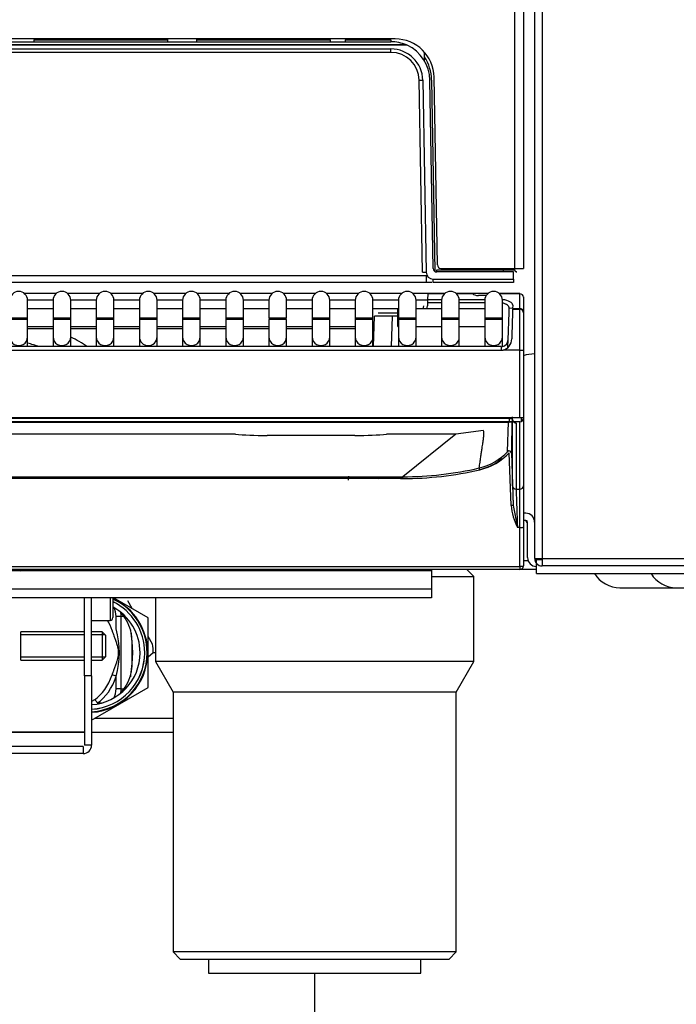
# Model space of a CAD drawing. Header units: millimetres. Extents: x 0 to 287, y 0 to 200.
# Tile 20 of 54: x 64 to 73, y 122 to 136. Entities that reach past the tile are written whole.
import ezdxf
from ezdxf.enums import TextEntityAlignment as Align

# ---------------------------------------------------------------- set-up
doc = ezdxf.new("R2010")
doc.units = ezdxf.units.MM
doc.layers.add('130.191_BW4C_CTM', color=7, linetype='Continuous')
doc.layers.add('Défaut', color=7, linetype='Continuous')
doc.styles.add('SEACAD_Arial', font='arial.ttf')
doc.dimstyles.new('ISO', dxfattribs={"dimtxt": 3, "dimasz": 3, "dimexe": 1.5, "dimexo": 0, "dimgap": 1.5, "dimtad": 1, "dimdec": 0, "dimlfac": 10, "dimtxsty": 'SEACAD_Arial', "dimblk1": '_SE_FILLED', "dimblk2": '_SE_FILLED', "dimsah": 1, "dimcen": 1.5, "dimazin": 0, "dimtfac": 1, "dimtdec": 3, "dimtmove": 0, "dimatfit": 3, "dimfxl": 1, "dimtolj": 1, "dimarcsym": 0})

# ---------------------------------------------------------------- blocks, each defined once
blk = doc.blocks.new('SE')
at = {"layer": '130.191_BW4C_CTM', "color": 7, "linetype": 'Continuous'}
for p, q in [((70.818, 128.508), (70.818, 170.826)), ((70.923, 170.826), (70.923, 128.508)), ((70.538, 132.603), (70.538, 149.183)), ((70.658, 149.183), (70.658, 132.603)), ((68.847, 135.843), (49.628, 135.843)), ((63.742, 135.832), (65.631, 135.832)), ((63.742, 135.832), (63.742, 135.803)), ((65.631, 135.825), (65.63, 135.803)), ((66.044, 135.832), (67.933, 135.832)), ((66.045, 135.803), (66.044, 135.825)), ((67.933, 135.803), (67.933, 135.832)), ((68.142, 135.832), (68.787, 135.832)), ((68.142, 135.832), (68.142, 135.803)), ((68.787, 135.832), (68.787, 135.803)), ((69.016, 135.753), (49.459, 135.753)), ((69.005, 135.758), (49.47, 135.758)), ((49.688, 135.803), (68.787, 135.803)), ((49.688, 135.702), (68.787, 135.702)), ((68.787, 135.653), (68.787, 135.702)), ((68.787, 135.653), (49.688, 135.653)), ((69.26, 135.588), (69.259, 135.657)), ((69.26, 135.533), (69.26, 135.588)), ((69.234, 132.55), (69.187, 135.26)), ((69.237, 135.26), (69.284, 132.551)), ((69.383, 132.602), (69.337, 135.263)), ((69.36, 135.263), (69.405, 132.562)), ((69.444, 132.652), (69.397, 135.303)), ((49.188, 132.501), (69.287, 132.501)), ((69.287, 132.403), (69.287, 132.501)), ((69.433, 132.583), (70.377, 132.583)), ((69.433, 132.553), (69.433, 132.583)), ((70.52, 132.553), (69.433, 132.553)), ((69.493, 132.603), (70.538, 132.603)), ((69.686, 132.603), (69.686, 132.583)), ((70.377, 132.553), (70.377, 132.583)), ((70.518, 132.452), (70.52, 132.553)), ((70.538, 132.603), (70.658, 132.603)), ((70.567, 132.553), (70.559, 132.553)), ((69.287, 132.403), (49.188, 132.403)), ((69.366, 132.403), (69.287, 132.403)), ((69.384, 132.452), (70.518, 132.452)), ((69.384, 132.403), (69.384, 132.452)), ((70.518, 132.403), (69.384, 132.403)), ((70.518, 132.452), (70.518, 132.403)), ((63.603, 132.253), (64.063, 132.253)), ((64.213, 132.253), (64.673, 132.253)), ((64.823, 132.253), (65.283, 132.253)), ((65.433, 132.253), (65.893, 132.253)), ((66.043, 132.253), (66.503, 132.253)), ((66.653, 132.253), (67.113, 132.253)), ((67.263, 132.253), (67.723, 132.253)), ((67.873, 132.253), (68.333, 132.253)), ((68.483, 132.253), (68.943, 132.253)), ((69.093, 132.253), (69.306, 132.253)), ((69.306, 132.246), (69.303, 132.165)), ((69.306, 132.253), (69.553, 132.253)), ((69.544, 132.246), (69.306, 132.246)), ((69.31, 132.253), (69.31, 132.246)), ((69.703, 132.253), (69.942, 132.253)), ((69.944, 132.246), (69.712, 132.246)), ((69.942, 132.253), (70.022, 132.253)), ((70.022, 132.253), (70.163, 132.253)), ((70.133, 132.221), (70.023, 132.221)), ((70.314, 132.253), (70.608, 132.253)), ((70.608, 132.246), (70.322, 132.246)), ((70.608, 132.035), (70.608, 132.246)), ((70.658, 132.203), (70.658, 132.199)), ((70.658, 132.199), (70.658, 131.989)), ((64.013, 132.155), (63.653, 132.155)), ((63.653, 131.903), (63.653, 132.153)), ((64.013, 132.153), (64.013, 131.903)), ((64.623, 132.155), (64.263, 132.155)), ((64.263, 131.903), (64.263, 132.153)), ((64.623, 132.153), (64.623, 131.903)), ((65.233, 132.155), (64.873, 132.155)), ((64.873, 131.903), (64.873, 132.153)), ((65.233, 132.153), (65.233, 131.903)), ((65.843, 132.155), (65.483, 132.155)), ((65.483, 131.903), (65.483, 132.153)), ((65.843, 132.153), (65.843, 131.903)), ((66.453, 132.155), (66.093, 132.155)), ((66.093, 131.903), (66.093, 132.153)), ((66.453, 132.153), (66.453, 131.903)), ((67.063, 132.155), (66.703, 132.155)), ((66.703, 131.903), (66.703, 132.153)), ((67.063, 132.153), (67.063, 131.903)), ((67.673, 132.155), (67.313, 132.155)), ((67.313, 131.903), (67.313, 132.153)), ((67.673, 132.153), (67.673, 131.903)), ((68.283, 132.155), (67.923, 132.155)), ((67.923, 131.903), (67.923, 132.153)), ((68.283, 132.153), (68.283, 131.903)), ((68.893, 132.155), (68.533, 132.155)), ((68.533, 131.903), (68.533, 132.153)), ((68.893, 132.153), (68.893, 131.903)), ((69.303, 132.155), (69.143, 132.155)), ((69.143, 131.903), (69.143, 132.153)), ((69.303, 132.118), (69.302, 132.073)), ((69.303, 132.165), (69.503, 132.165)), ((69.303, 132.165), (69.303, 132.118)), ((69.503, 132.118), (69.303, 132.118)), ((69.503, 132.153), (69.503, 131.903)), ((69.752, 132.165), (70.113, 132.165)), ((69.753, 131.903), (69.753, 132.153)), ((70.113, 132.118), (69.753, 132.118)), ((70.113, 132.153), (70.113, 131.903)), ((70.363, 131.903), (70.363, 132.153)), ((70.508, 132.084), (70.506, 132.035)), ((64.013, 132.033), (63.653, 132.033)), ((64.623, 132.033), (64.263, 132.033)), ((65.233, 132.033), (64.873, 132.033)), ((65.843, 132.033), (65.483, 132.033)), ((66.453, 132.033), (66.093, 132.033)), ((67.063, 132.033), (66.703, 132.033)), ((67.673, 132.033), (67.313, 132.033)), ((68.283, 132.033), (67.923, 132.033)), ((68.883, 132.033), (68.533, 132.033)), ((68.541, 131.499), (68.556, 131.93)), ((68.606, 131.978), (68.806, 131.978)), ((68.806, 131.928), (68.791, 131.499)), ((68.806, 131.978), (68.805, 131.978)), ((68.806, 131.978), (68.883, 131.978)), ((68.883, 131.928), (68.806, 131.928)), ((68.883, 131.783), (68.883, 132.033)), ((68.893, 132.033), (68.883, 132.033)), ((69.503, 132.033), (69.143, 132.033)), ((70.113, 132.033), (69.753, 132.033)), ((70.443, 131.597), (70.456, 131.98)), ((70.456, 131.98), (70.457, 131.991)), ((70.457, 131.991), (70.458, 132.039)), ((70.458, 132.041), (70.507, 132.048)), ((70.506, 132.035), (70.608, 132.035)), ((70.506, 132.028), (70.608, 132.028)), ((70.608, 131.449), (70.608, 132.028)), ((70.628, 132.031), (70.628, 132.024)), ((70.658, 131.989), (70.658, 131.978)), ((70.658, 131.978), (70.658, 131.452)), ((63.653, 131.903), (63.403, 131.903)), ((63.653, 131.883), (63.403, 131.883)), ((63.653, 131.883), (63.653, 131.903)), ((63.653, 131.637), (63.653, 131.883)), ((63.653, 131.783), (64.013, 131.783)), ((64.263, 131.903), (64.013, 131.903)), ((64.013, 131.903), (64.013, 131.883)), ((64.263, 131.883), (64.013, 131.883)), ((64.013, 131.883), (64.013, 131.637)), ((64.263, 131.883), (64.263, 131.903)), ((64.263, 131.637), (64.263, 131.883)), ((64.263, 131.783), (64.623, 131.783)), ((64.873, 131.903), (64.623, 131.903)), ((64.623, 131.903), (64.623, 131.883)), ((64.873, 131.883), (64.623, 131.883)), ((64.623, 131.883), (64.623, 131.637)), ((64.873, 131.883), (64.873, 131.903)), ((64.873, 131.637), (64.873, 131.883)), ((64.873, 131.783), (65.233, 131.783)), ((65.483, 131.903), (65.233, 131.903)), ((65.233, 131.903), (65.233, 131.883)), ((65.483, 131.883), (65.233, 131.883)), ((65.233, 131.883), (65.233, 131.637)), ((65.483, 131.883), (65.483, 131.903)), ((65.483, 131.637), (65.483, 131.883)), ((65.483, 131.783), (65.843, 131.783)), ((66.093, 131.903), (65.843, 131.903)), ((65.843, 131.903), (65.843, 131.883)), ((66.093, 131.883), (65.843, 131.883)), ((65.843, 131.883), (65.843, 131.637)), ((66.093, 131.883), (66.093, 131.903)), ((66.093, 131.637), (66.093, 131.883)), ((66.093, 131.783), (66.453, 131.783)), ((66.703, 131.903), (66.453, 131.903)), ((66.453, 131.903), (66.453, 131.883)), ((66.703, 131.883), (66.453, 131.883)), ((66.453, 131.883), (66.453, 131.637)), ((66.703, 131.883), (66.703, 131.903)), ((66.703, 131.637), (66.703, 131.883)), ((66.703, 131.783), (67.063, 131.783)), ((67.313, 131.903), (67.063, 131.903)), ((67.313, 131.883), (67.063, 131.883)), ((67.063, 131.883), (67.063, 131.637)), ((67.313, 131.637), (67.313, 131.883)), ((67.313, 131.783), (67.673, 131.783)), ((67.923, 131.903), (67.673, 131.903)), ((67.673, 131.903), (67.673, 131.883)), ((67.923, 131.883), (67.673, 131.883)), ((67.673, 131.883), (67.673, 131.637)), ((67.923, 131.883), (67.923, 131.903)), ((67.923, 131.637), (67.923, 131.883)), ((67.923, 131.783), (68.283, 131.783)), ((68.533, 131.903), (68.283, 131.903)), ((68.283, 131.903), (68.283, 131.883)), ((68.533, 131.883), (68.283, 131.883)), ((68.283, 131.883), (68.283, 131.637)), ((68.533, 131.883), (68.533, 131.903)), ((68.533, 131.637), (68.533, 131.883)), ((68.533, 131.783), (68.551, 131.783)), ((68.883, 131.783), (68.893, 131.783)), ((69.143, 131.903), (68.893, 131.903)), ((68.893, 131.903), (68.893, 131.883)), ((69.143, 131.883), (68.893, 131.883)), ((68.893, 131.883), (68.893, 131.637)), ((69.143, 131.883), (69.143, 131.903)), ((69.143, 131.637), (69.143, 131.883)), ((69.143, 131.783), (69.503, 131.783)), ((69.753, 131.903), (69.503, 131.903)), ((69.503, 131.903), (69.503, 131.883)), ((69.753, 131.883), (69.503, 131.883)), ((69.503, 131.883), (69.503, 131.637)), ((69.753, 131.883), (69.753, 131.903)), ((69.753, 131.637), (69.753, 131.883)), ((69.753, 131.783), (70.113, 131.783)), ((70.363, 131.903), (70.113, 131.903)), ((70.113, 131.903), (70.113, 131.883)), ((70.363, 131.883), (70.113, 131.883)), ((70.113, 131.883), (70.113, 131.637)), ((70.363, 131.883), (70.363, 131.903)), ((70.363, 131.637), (70.363, 131.883)), ((63.653, 131.753), (64.013, 131.753)), ((63.653, 131.499), (63.653, 131.637)), ((64.013, 131.637), (64.013, 131.499)), ((64.263, 131.753), (64.623, 131.753)), ((64.263, 131.499), (64.263, 131.637)), ((64.623, 131.637), (64.623, 131.499)), ((64.873, 131.753), (65.233, 131.753)), ((64.873, 131.499), (64.873, 131.637)), ((65.233, 131.637), (65.233, 131.499)), ((65.483, 131.753), (65.843, 131.753)), ((65.483, 131.499), (65.483, 131.637)), ((65.843, 131.637), (65.843, 131.499)), ((66.093, 131.753), (66.453, 131.753)), ((66.093, 131.499), (66.093, 131.637)), ((66.453, 131.637), (66.453, 131.499)), ((66.703, 131.753), (67.063, 131.753)), ((66.703, 131.499), (66.703, 131.637)), ((67.063, 131.637), (67.063, 131.499)), ((67.313, 131.753), (67.673, 131.753)), ((67.313, 131.499), (67.313, 131.637)), ((67.673, 131.637), (67.673, 131.499)), ((67.923, 131.753), (68.283, 131.753)), ((67.923, 131.499), (67.923, 131.637)), ((68.283, 131.637), (68.283, 131.499)), ((68.533, 131.753), (68.55, 131.753)), ((68.533, 131.499), (68.533, 131.637)), ((68.893, 131.637), (68.893, 131.499)), ((69.143, 131.499), (69.143, 131.637)), ((69.503, 131.637), (69.503, 131.499)), ((69.753, 131.499), (69.753, 131.637)), ((70.113, 131.637), (70.113, 131.499)), ((70.363, 131.5), (70.363, 131.637)), ((70.343, 131.499), (62.306, 131.499)), ((70.343, 131.499), (70.343, 131.446)), ((70.439, 131.489), (70.443, 131.597)), ((70.343, 131.446), (62.306, 131.446)), ((70.608, 131.449), (70.371, 131.449)), ((70.608, 130.495), (70.608, 131.449)), ((70.658, 131.452), (70.658, 130.489)), ((70.818, 131.396), (70.817, 131.396)), ((70.608, 130.495), (47.908, 130.495)), ((70.608, 130.439), (47.908, 130.439)), ((70.455, 130.485), (62.393, 130.485)), ((62.393, 130.433), (70.455, 130.433)), ((62.393, 130.432), (70.455, 130.432)), ((70.436, 130.018), (70.446, 130.433)), ((70.455, 130.495), (70.455, 130.485)), ((70.455, 130.485), (70.455, 130.439)), ((70.455, 130.433), (70.455, 130.432)), ((70.506, 130.468), (70.505, 130.495)), ((70.506, 130.439), (70.506, 130.468)), ((70.506, 129.534), (70.506, 130.431)), ((70.556, 130.42), (70.556, 129.486)), ((70.608, 129.486), (70.608, 130.439)), ((70.628, 130.494), (70.628, 130.443)), ((70.658, 130.489), (70.658, 129.535)), ((70.658, 130.489), (70.658, 130.489)), ((66.589, 130.263), (51.926, 130.263)), ((69.705, 130.263), (68.726, 130.263)), ((69.705, 130.263), (68.953, 129.662)), ((70.094, 130.317), (69.705, 130.263)), ((68.276, 130.244), (67.04, 130.244)), ((70.484, 129.257), (70.458, 130.001)), ((70.488, 129.998), (70.514, 129.254)), ((49.562, 129.662), (68.953, 129.662)), ((68.953, 129.636), (49.562, 129.636)), ((68.186, 129.668), (68.182, 129.615)), ((68.953, 129.636), (68.953, 129.662)), ((70.556, 129.486), (70.608, 129.486)), ((70.608, 128.946), (70.608, 129.486)), ((70.658, 129.535), (70.658, 128.952)), ((70.514, 129.254), (70.574, 128.946)), ((70.692, 129.146), (70.658, 129.146)), ((70.692, 129.046), (70.658, 129.046)), ((70.717, 128.521), (70.717, 129.021)), ((70.817, 129.021), (70.817, 128.521)), ((70.608, 128.946), (70.574, 128.946)), ((70.608, 128.398), (70.608, 128.946)), ((70.658, 128.952), (70.658, 128.403)), ((70.727, 128.473), (70.658, 128.473)), ((70.817, 128.521), (70.818, 128.521)), ((70.818, 128.508), (70.923, 128.508)), ((70.842, 128.496), (70.842, 128.508)), ((70.842, 128.295), (70.842, 128.496)), ((70.842, 128.496), (70.923, 128.496)), ((70.923, 128.508), (87.513, 128.508)), ((70.923, 128.508), (70.923, 128.403)), ((47.908, 128.397), (70.608, 128.397)), ((70.608, 128.353), (47.908, 128.353)), ((69.358, 128.333), (49.158, 128.333)), ((64.458, 128.353), (64.458, 128.333)), ((65.533, 128.333), (65.533, 128.353)), ((65.558, 128.353), (65.538, 128.333)), ((69.358, 128.353), (69.358, 128.333)), ((69.358, 128.333), (69.358, 128.073)), ((69.958, 128.253), (69.858, 128.353)), ((70.608, 128.397), (70.608, 128.398)), ((70.608, 128.397), (70.608, 128.353)), ((70.842, 128.353), (70.608, 128.353)), ((70.658, 128.403), (70.658, 128.403)), ((87.513, 128.403), (70.923, 128.403)), ((69.358, 128.253), (69.958, 128.253)), ((69.958, 127.053), (69.958, 128.253)), ((70.842, 128.295), (82.802, 128.295)), ((69.358, 128.073), (49.158, 128.073)), ((69.358, 128.073), (69.358, 127.953)), ((72.022, 128.096), (72.819, 128.096)), ((72.819, 128.096), (82.417, 128.096)), ((69.358, 127.953), (49.158, 127.953)), ((64.458, 126.853), (64.458, 127.953)), ((64.558, 126.853), (64.558, 127.953)), ((64.818, 127.953), (64.818, 127.633)), ((64.858, 127.953), (64.858, 127.673)), ((65.358, 127.669), (64.865, 127.953)), ((65.13, 127.8), (65.068, 127.908)), ((65.458, 127.953), (65.458, 127.053)), ((64.558, 127.633), (64.818, 127.633)), ((64.975, 127.688), (64.904, 127.688)), ((64.904, 127.513), (64.904, 127.688)), ((65.016, 127.688), (64.975, 127.688)), ((64.975, 126.668), (64.975, 127.688)), ((65.358, 126.687), (65.358, 127.669)), ((63.558, 127.073), (63.558, 127.473)), ((64.458, 127.473), (63.558, 127.473)), ((64.708, 127.473), (64.558, 127.473)), ((64.708, 127.473), (64.708, 127.073)), ((64.758, 127.423), (64.708, 127.473)), ((64.458, 127.43), (63.558, 127.43)), ((64.751, 127.43), (64.558, 127.43)), ((64.758, 127.123), (64.758, 127.423)), ((65.42, 127.298), (65.358, 127.406)), ((65.131, 126.973), (65.131, 127.254)), ((64.458, 127.116), (63.558, 127.116)), ((63.558, 127.073), (64.458, 127.073)), ((64.751, 127.116), (64.558, 127.116)), ((64.558, 127.073), (64.708, 127.073)), ((64.708, 127.073), (64.758, 127.123)), ((65.427, 127.178), (65.358, 127.116)), ((65.458, 127.178), (65.427, 127.178)), ((69.958, 127.053), (65.458, 127.053)), ((65.458, 127.053), (65.708, 126.62)), ((69.708, 126.62), (69.958, 127.053)), ((64.458, 126.853), (64.458, 125.873)), ((64.558, 126.853), (64.458, 126.853)), ((64.558, 126.853), (64.558, 125.873)), ((64.904, 126.668), (64.904, 126.843)), ((64.557, 126.225), (65.358, 126.687)), ((64.975, 126.668), (64.904, 126.668)), ((64.975, 126.668), (65.016, 126.668)), ((64.597, 126.512), (64.558, 126.488)), ((69.708, 126.62), (65.708, 126.62)), ((65.708, 126.62), (65.708, 122.953)), ((69.708, 122.953), (69.708, 126.62)), ((64.638, 126.468), (64.698, 126.468)), ((64.606, 126.253), (65.708, 126.253)), ((61.858, 126.061), (64.458, 126.061)), ((64.458, 126.053), (61.858, 126.053)), ((65.708, 126.053), (64.558, 126.053)), ((64.438, 125.853), (61.878, 125.853)), ((64.438, 125.853), (64.438, 125.753)), ((64.558, 125.873), (64.458, 125.873)), ((64.438, 125.753), (61.878, 125.753)), ((69.708, 122.953), (65.708, 122.953)), ((65.708, 122.953), (65.808, 122.853)), ((69.608, 122.853), (69.708, 122.953)), ((65.808, 122.853), (69.608, 122.853)), ((66.208, 122.853), (66.208, 122.653)), ((69.208, 122.653), (69.208, 122.853)), ((66.208, 122.653), (69.208, 122.653))]:
    blk.add_line(p, q, dxfattribs=at)
for centre, radius, start, end in [((67.359, 135.733), 1.73, 176.702, 176.9539), ((64.317, 135.733), 1.73, 3.0461, 3.298), ((68.847, 135.293), 0.55, 1, 90), ((68.787, 135.253), 0.55, 66.6534, 90), ((68.787, 135.252), 0.45, 1, 90), ((68.787, 135.253), 0.55, 65.3637, 66.6534), ((68.787, 135.253), 0.55, 1, 65.3637), ((68.787, 135.253), 0.4, 1, 90), ((68.765, 135.259), 0.595, 0.3802, 33.6661), ((69.493, 132.653), 0.05, 181, 270), ((69.384, 132.552), 0.1, 181, 270), ((69.433, 132.603), 0.05, 181, 270), ((70.457, 157.399), 24.817, 269.8153, 270.1847), ((70.567, 132.583), 0.03, 180.5, 270), ((63.528, 132.153), 0.125, 0, 180), ((64.138, 132.153), 0.125, 0, 180), ((64.748, 132.153), 0.125, 0, 180), ((65.358, 132.153), 0.125, 0, 180), ((65.968, 132.153), 0.125, 0, 180), ((66.578, 132.153), 0.125, 0, 180), ((67.188, 132.153), 0.125, 0, 180), ((67.798, 132.153), 0.125, 0, 180), ((68.408, 132.153), 0.125, 0, 180), ((69.018, 132.153), 0.125, 0, 180), ((69.628, 132.153), 0.125, 0, 180), ((70.238, 132.153), 0.125, 0, 180), ((69.152, 132.078), 0.1, 333.2563, 357.9924), ((69.152, 132.078), 0.15, 342.5424, 357.9924), ((68.653, 127.967), 3.964, 87.791, 91.4064), ((135.043, 129.769), 64.576, 177.99492, 178.36846), ((70.608, 131.978), 0.05, 0, 90), ((68.701, 131.553), 0.25, 127.1645, 132.2563), ((63.058, 129.253), 2.371, 71.3176, 75.4654), ((63.058, 129.253), 2.669, 57.2905, 63.1637), ((70.337, 131.602), 0.106, 283.3961, 357.3699), ((70.327, 131.609), 0.166, 285.4854, 359.3922), ((70.817, 130.896), 0.5, 90, 108.6227), ((148.002, 128.501), 77.529, 178.57318, 178.89327), ((148.002, 128.501), 77.529, 178.51598, 178.56594), ((69.854, 130.564), 0.798, 283.103, 316.8782), ((69.854, 130.567), 0.828, 283.0855, 316.8655), ((69.854, 130.539), 0.798, 282.8037, 308.8388), ((68.952, 134.449), 4.787, 270.0174, 283.074), ((68.951, 134.461), 4.825, 270.0267, 283.0611), ((68.237, 129.891), 0.452, 324.8847, 329.1407), ((68.919, 134.652), 5.016, 270.0164, 270.3953), ((107.526, 130.457), 36.983, 181.5055, 182.3423), ((71.404, 129.355), 0.925, 186.0892, 206.255), ((70.692, 129.021), 0.125, 0, 90), ((70.667, 128.996), 0.05, 0, 90), ((70.692, 129.021), 0.025, 0, 90), ((70.842, 128.521), 0.125, 180, 270), ((70.842, 128.521), 0.025, 180, 194.5337), ((70.923, 128.508), 0.105, 180, 270), ((70.842, 128.521), 0.025, 211.3323, 270), ((63.158, 129.253), 1, 293.0739, 295.8419), ((64.578, 128.233), 0.12, 90, 123.5573), ((70.608, 128.403), 0.05, 270, 357.9924), ((72.022, 128.521), 0.425, 212.1248, 270), ((64.508, 127.178), 0.843, 0, 65.467), ((64.508, 127.178), 0.834, 0, 65.1898), ((64.508, 127.178), 0.801, 0, 64.0903), ((64.508, 127.178), 0.8, 0, 64.0555), ((64.508, 127.178), 0.735, 0, 61.5631), ((64.818, 127.673), 0.04, 270, 0), ((63.745, 127.178), 1.206, 343.8873, 16.1127), ((63.379, 127.178), 1.76, 349.7246, 10.2754), ((61.507, 127.178), 3.624, 355.6269, 4.3731), ((64.508, 127.178), 0.92, 0, 7.505), ((64.508, 127.178), 0.735, 273.9007, 0), ((64.508, 127.178), 0.843, 273.4006, 0), ((64.508, 127.178), 0.8, 273.5833, 0), ((64.508, 127.178), 0.801, 273.5788, 0), ((64.508, 127.178), 0.834, 273.4366, 0), ((64.438, 125.873), 0.12, 270, 0)]:
    blk.add_arc(centre, radius, start, end, dxfattribs=at)
for centre, major_axis, ratio, start_param, end_param in [((69.237, 135.261), (-0.05, -0.0009), 0.013088, 0, 1.570568), ((69.284, 132.551), (-0.05, -0.0009), 0.013088, 0, 1.570568), ((70.022, 132.252), (0.0801, -0.0003), 0.38754, 3.362237, 4.725478), ((70.608, 132.199), (-0.05, 0), 0.927184, 3.141593, 4.712389), ((70.308, 132.084), (-0.2, -0.001), 0.403684, 3.124748, 4.434139), ((70.608, 131.989), (0.05, 0), 0.927184, 0, 1.570796), ((63.528, 131.637), (-0.125, 0), 0.984808, 0, 3.141593), ((64.138, 131.637), (-0.125, 0), 0.984808, 0, 3.141593), ((64.748, 131.637), (-0.125, 0), 0.984808, 0, 3.141593), ((65.358, 131.637), (0.125, 0), 0.984808, 3.141593, 6.283185), ((65.968, 131.637), (-0.125, 0), 0.984808, 0, 3.141593), ((66.578, 131.637), (-0.125, 0), 0.984808, 0, 3.141593), ((67.188, 131.637), (-0.125, 0), 0.984808, 0, 3.141593), ((67.798, 131.637), (-0.125, 0), 0.984808, 0, 3.141593), ((68.408, 131.637), (-0.125, 0), 0.984808, 0, 3.141593), ((69.018, 131.637), (-0.125, 0), 0.984808, 0, 3.141593), ((69.628, 131.637), (-0.125, 0), 0.984808, 0, 3.141593), ((70.238, 131.637), (-0.125, 0), 0.984808, 0, 3.141593), ((70.343, 131.606), (-0.003, -0.109), 0.91562, 0.029491, 0.22157), ((70.343, 131.604), (-0.005, -0.157), 0.952321, 0.028628, 0.220708), ((70.608, 131.452), (0.05, 0), 0.052336, 4.712389, 6.283185), ((70.456, 130.42), (-0.1, 0), 0.123668, 3.141689, 4.718681), ((70.556, 130.47), (-0.05, 0), 0.992546, 0.035687, 0.676777), ((70.556, 130.47), (-0.05, 0), 0.992546, 0.972178, 1.570796), ((70.608, 130.489), (0.05, 0), 0.123749, 0, 1.570796), ((70.608, 130.489), (-0.05, 0), 0.992546, 1.570796, 3.141593), ((67.044, 130.298), (-0.6, 0), 0.089045, 0.71088, 1.563418), ((68.271, 130.298), (0.6, 0), 0.089045, 4.719767, 5.572305), ((70.458, 129.997), (0.03, -0.0006), 0.996897, 0.055263, 2.401047), ((70.041, 129.757), (-0.0068, 0.0292), 0.027683, 4.831399, 6.205657), ((68.182, 129.81), (-0.3, 0.011), 0.998562, 2.556243, 2.661197), ((68.718, 129.969), (-0.002, 0.5), 0.034899, 3.983283, 4.052254), ((70.556, 129.535), (0.05, 0), 0.992546, 3.177279, 4.712389), ((70.53, 128.869), (-0.024, 0.67), 0.004346, 0.122019, 0.956973), ((70.608, 129.535), (0.05, 0), 0.992546, 4.712389, 6.283185), ((70.484, 129.253), (0.03, 0.001), 0.121796, 0.004381, 1.566545), ((70.608, 128.952), (0.05, 0), 0.121869, 4.712389, 6.283185), ((70.608, 128.404), (0.05, -0.0009), 0.121832, 4.714524, 6.281051), ((72.819, 128.521), (0, 0.425), 0.991495, 2.131479, 3.141593), ((64.762, 127.688), (0, -0.2), 0.707107, 1.570796, 2.274949), ((64.798, 127.688), (0, -0.25), 0.707107, 1.570796, 1.818719), ((64.641, 127.178), (0, 0.736), 0.707107, 5.152861, 5.600361), ((64.375, 127.178), (0, 0.736), 0.707107, 5.152861, 5.378348), ((64.375, 127.178), (0, -0.736), 0.707107, 0.440472, 1.130324), ((64.402, 127.178), (0, -0.785), 0.707107, 0.440472, 1.130324), ((64.868, 126.843), (0.0474, -0.0158), 0.301487, 0.835473, 2.156775), ((64.641, 127.178), (0, -0.736), 0.707107, 0.682824, 1.130324), ((64.762, 126.668), (0, -0.2), 0.707107, 0.866644, 1.570796), ((64.798, 126.668), (0, -0.25), 0.707107, 1.318638, 1.570796), ((64.603, 126.468), (0.0277, -0.0416), 0.639619, 1.167761, 2.48905)]:
    blk.add_ellipse(centre, major_axis=major_axis, ratio=ratio, start_param=start_param, end_param=end_param, dxfattribs=at)
for points, knots in [([(70.458, 132.039), (70.458, 132.041), (70.458, 132.046), (70.457, 132.052), (70.455, 132.058), (70.452, 132.063), (70.449, 132.068), (70.445, 132.073), (70.441, 132.078), (70.436, 132.082), (70.432, 132.086), (70.427, 132.09), (70.421, 132.093), (70.413, 132.098), (70.399, 132.104), (70.378, 132.111), (70.363, 132.114), (70.356, 132.115), (70.356, 132.115)], [0, 0, 0, 0, 0.0548629, 0.1076218, 0.1582803, 0.2068423, 0.2533124, 0.2976956, 0.3399981, 0.3802265, 0.4183891, 0.454495, 0.4885556, 0.5205841, 0.622446, 0.7207795, 0.8160989, 0.8170181, 0.8170181, 0.8170181, 0.8170181]), ([(70.506, 130.468), (70.506, 130.469), (70.506, 130.47), (70.504, 130.472), (70.503, 130.474), (70.5, 130.475), (70.498, 130.476), (70.496, 130.477), (70.494, 130.478), (70.492, 130.479), (70.488, 130.48), (70.481, 130.482), (70.468, 130.484), (70.46, 130.485), (70.455, 130.485)], [0, 0, 0, 0, 0.09125, 0.173845, 0.247781, 0.313057, 0.369669, 0.417617, 0.456898, 0.487514, 0.509464, 0.685015, 0.848236, 1, 1, 1, 1]), ([(70.035, 129.786), (70.038, 129.813), (70.045, 129.864), (70.056, 129.937), (70.066, 130.002), (70.074, 130.057), (70.081, 130.101), (70.087, 130.138), (70.091, 130.172), (70.095, 130.203), (70.098, 130.232), (70.099, 130.257), (70.099, 130.28), (70.098, 130.3), (70.096, 130.311), (70.094, 130.317)], [0, 0, 0, 0, 0.142747, 0.273663, 0.392748, 0.500004, 0.573631, 0.642737, 0.707325, 0.767393, 0.822944, 0.873978, 0.920497, 0.962503, 1, 1, 1, 1]), ([(68.731, 129.635), (68.731, 129.637), (68.731, 129.639), (68.731, 129.648), (68.732, 129.654), (68.732, 129.66)], [0.73675875, 0.73675875, 0.73675875, 0.73675875, 0.75, 0.75, 0.78633319, 0.78633319, 0.78633319, 0.78633319]), ([(64.846, 127.492), (64.849, 127.484), (64.854, 127.47), (64.863, 127.445), (64.875, 127.411), (64.888, 127.375), (64.902, 127.334), (64.914, 127.298), (64.925, 127.258), (64.933, 127.218), (64.936, 127.178), (64.933, 127.138), (64.925, 127.098), (64.914, 127.058), (64.902, 127.022), (64.888, 126.982), (64.876, 126.949), (64.866, 126.92), (64.859, 126.903), (64.853, 126.885), (64.849, 126.872), (64.846, 126.864)], [0, 0, 0, 0, 0.038874, 0.071425, 0.124991, 0.202077, 0.24999, 0.31906, 0.375023, 0.441521, 0.499998, 0.558417, 0.62497, 0.681033, 0.750002, 0.794321, 0.874998, 0.910644, 0.937502, 0.959459, 1, 1, 1, 1]), ([(65.105, 127.503), (65.104, 127.502), (65.104, 127.501), (65.103, 127.496), (65.106, 127.493), (65.112, 127.492)], [0.3686679, 0.3686679, 0.3686679, 0.3686679, 0.5, 0.5, 1, 1, 1, 1]), ([(65.116, 126.843), (65.109, 126.848), (65.105, 126.853), (65.103, 126.86), (65.106, 126.863), (65.112, 126.864)], [0, 0, 0, 0, 0.5, 0.5, 1, 1, 1, 1])]:
    blk.add_open_spline(points, degree=3, knots=knots, dxfattribs=at)
blk = doc.blocks.new('DMBLK17')
at = {"layer": 'Défaut', "linetype": 'Continuous'}
for points in [[(33.838, 106.49), (33.838, 107.49), (30.838, 106.99)], [(84.618, 106.49), (87.618, 106.99), (84.618, 107.49)]]:
    blk.add_hatch(color=7, dxfattribs=at).paths.add_polyline_path(points)
at = {"layer": 'Défaut', "color": 7, "linetype": 'Continuous'}
for p, q in [((30.838, 132.403), (30.838, 105.49)), ((87.618, 128.508), (87.618, 105.49)), ((30.838, 106.99), (87.618, 106.99))]:
    blk.add_line(p, q, dxfattribs=at)
at = {"layer": 'Défaut', "color": 7, "linetype": 'Continuous', "style": 'SEACAD_Arial'}
blk.add_text('568', height=3, dxfattribs=at).set_placement((55.707, 110.74), align=Align.TOP_LEFT)
blk = doc.blocks.new('_SE_FILLED')
at = {"color": 0}
blk.add_line((0, 0), (-1, 0), dxfattribs=at)
blk.add_solid([(0, 0), (-1, -0.1665), (-1, 0.1665), (0, 0)], dxfattribs=at)
blk = doc.blocks.new('DMBLK19')
at = {"layer": 'Défaut', "linetype": 'Continuous'}
for points in [[(53.808, 115.501), (53.808, 116.501), (50.808, 116.001)], [(64.708, 115.501), (67.708, 116.001), (64.708, 116.501)]]:
    blk.add_hatch(color=7, dxfattribs=at).paths.add_polyline_path(points)
at = {"layer": 'Défaut', "color": 7, "linetype": 'Continuous'}
for p, q in [((50.808, 122.653), (50.808, 114.501)), ((67.708, 122.653), (67.708, 114.501)), ((50.808, 116.001), (67.708, 116.001))]:
    blk.add_line(p, q, dxfattribs=at)
at = {"layer": 'Défaut', "color": 7, "linetype": 'Continuous', "style": 'SEACAD_Arial'}
blk.add_text('169', height=3, dxfattribs=at).set_placement((55.736, 119.751), align=Align.TOP_LEFT)
blk = doc.blocks.new('DMBLK20')
at = {"layer": 'Défaut', "linetype": 'Continuous'}
for points in [[(70.708, 115.501), (70.708, 116.501), (67.708, 116.001)], [(81.667, 115.501), (84.667, 116.001), (81.667, 116.501)]]:
    blk.add_hatch(color=7, dxfattribs=at).paths.add_polyline_path(points)
at = {"layer": 'Défaut', "color": 7, "linetype": 'Continuous'}
for p, q in [((67.708, 122.653), (67.708, 114.501)), ((84.667, 122.696), (84.667, 114.501)), ((67.708, 116.001), (84.667, 116.001))]:
    blk.add_line(p, q, dxfattribs=at)
at = {"layer": 'Défaut', "color": 7, "linetype": 'Continuous', "style": 'SEACAD_Arial'}
blk.add_text('170', height=3, dxfattribs=at).set_placement((72.666, 119.751), align=Align.TOP_LEFT)
blk = doc.blocks.new('DMBLK22')
at = {"layer": 'Défaut', "linetype": 'Continuous'}
for points in [[(97.695, 184.121), (97.195, 187.121), (96.695, 184.121)], [(97.695, 125.696), (96.695, 125.696), (97.195, 122.696)]]:
    blk.add_hatch(color=7, dxfattribs=at).paths.add_polyline_path(points)
at = {"layer": 'Défaut', "color": 7, "linetype": 'Continuous'}
for p, q in [((64.983, 187.121), (98.695, 187.121)), ((97.195, 122.696), (97.195, 187.121)), ((86.167, 122.696), (98.695, 122.696))]:
    blk.add_line(p, q, dxfattribs=at)
at = {"layer": 'Défaut', "color": 7, "linetype": 'Continuous', "style": 'SEACAD_Arial'}
blk.add_text('644', height=3, rotation=90, dxfattribs=at).set_placement((93.445, 151.387), align=Align.TOP_LEFT)

msp = doc.modelspace()

# ---------------------------------------------------------------- block references
at = {"layer": 'Défaut'}
msp.add_blockref('SE', (0, 0), dxfattribs=at)

# ---------------------------------------------------------------- dimensions: what is measured, and where the dimension line sits
at = {"layer": 'Défaut', "color": 7, "linetype": 'Continuous'}
for base, p1, p2, angle, picture, middle, dimtype in [((97.1945, 187.1206), (83.1675, 122.696), (64.9828, 187.1206), 90, 'DMBLK22', (97.1945, 154.9083), 160), ((67.7078, 116.0006), (67.7078, 122.653), (84.6675, 122.696), 0.14527, 'DMBLK20', (76.1876, 116.0006), 161)]:
    dim = msp.add_linear_dim(base=base, p1=p1, p2=p2, angle=angle, text='\\A1;<>', dimstyle='ISO', dxfattribs=at)
    dim.commit()
    dim.dimension.update_dxf_attribs({"geometry": picture, "text_midpoint": middle, "dimtype": dimtype})
dim = msp.add_linear_dim(base=(87.6183, 106.9901), p1=(30.8383, 132.403), p2=(87.6183, 128.508), text='\\A1;<>', dimstyle='ISO', dxfattribs=at)
dim.commit()
dim.dimension.update_dxf_attribs({"geometry": 'DMBLK17', "text_midpoint": (59.2283, 106.9901), "dimtype": 160})
dim = msp.add_linear_dim(base=(50.8078, 116.0006), p1=(50.8078, 122.653), p2=(67.7078, 122.653), angle=0, text='\\A1;<>', dimstyle='ISO', override={"dimdec": 2}, dxfattribs=at)
dim.commit()
dim.dimension.update_dxf_attribs({"geometry": 'DMBLK19', "text_midpoint": (59.2578, 116.0006), "dimtype": 161})

doc.saveas('drawing.dxf')
